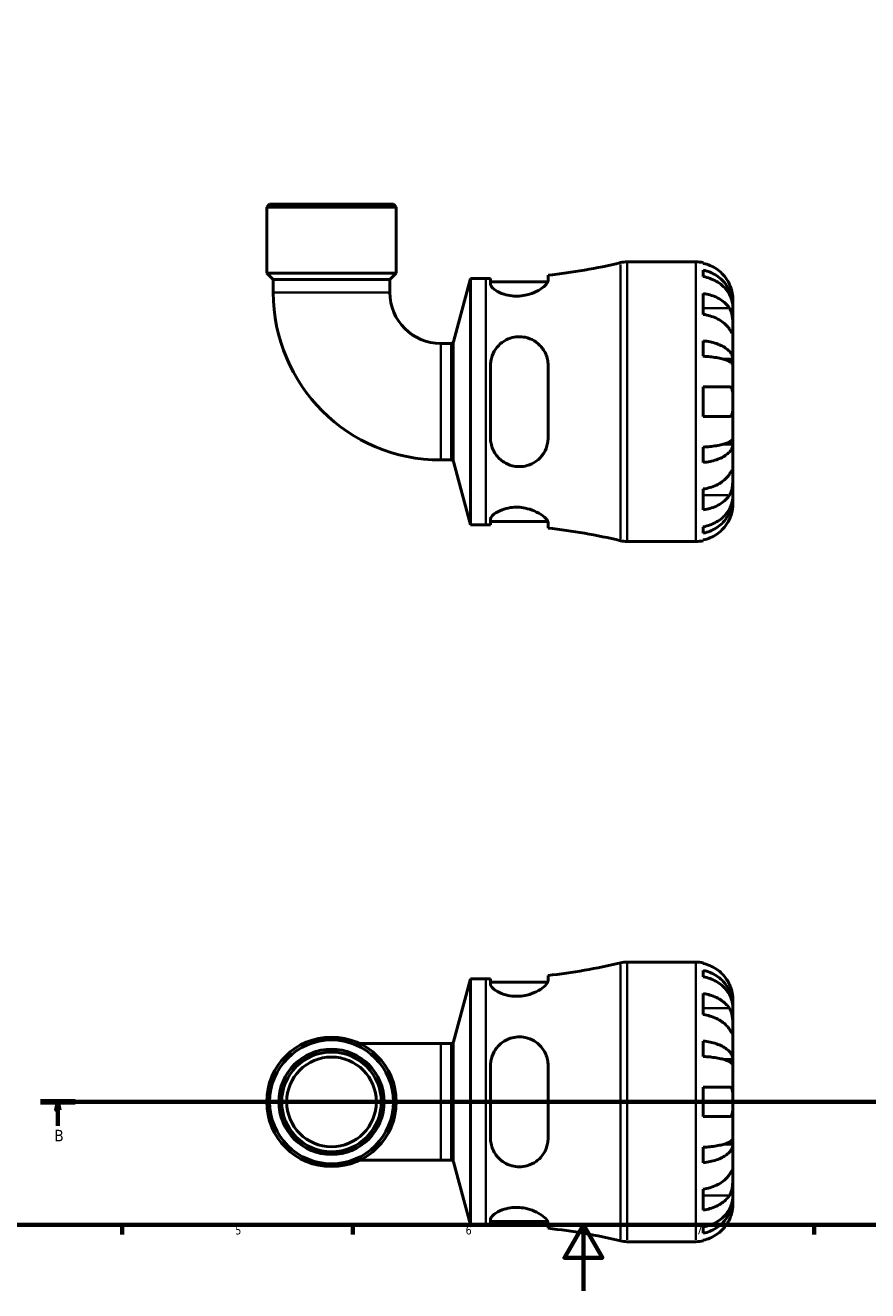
# Model space of a CAD drawing. Header units: millimetres. Extents: x 0 to 905, y 0 to 769.
# Tile 2 of 6: x 251 to 507, y 0 to 385. Entities that reach past the tile are written whole.
import ezdxf

# ---------------------------------------------------------------- set-up
doc = ezdxf.new("R2010")
doc.units = ezdxf.units.MM
doc.linetypes.add('CHAIN', pattern=[0.7087, 0.4724, -0.0591, 0.1181, -0.0591])
for name, color, linetype, lineweight in [('Border (ISO)', 7, 'Continuous', 70), ('Section Line (ISO)', 7, 'CHAIN', 70), ('Visible (ISO)', 7, 'Continuous', 50), ('Visible Narrow (ISO)', 7, 'Continuous', 35)]:
    doc.layers.add(name, color=color, linetype=linetype, lineweight=lineweight)
doc.styles.add('Label Text (ISO)', font='tahoma.ttf')
doc.styles.add('Note Text (ISO)', font='tahoma.ttf')

# ---------------------------------------------------------------- blocks, each defined once
blk = doc.blocks.new('Borders Default Border')
at = {"layer": 'Border (ISO)'}
for p, q in [((280.33, 20), (280.33, 17.1)), ((350.42, 20), (350.42, 17.1)), ((490.58, 20), (490.58, 17.1))]:
    blk.add_line(p, q, dxfattribs=at)
at = {"layer": 'Border (ISO)', "flags": 128}
for points in [[(20, 20), (20, 574), (821, 574), (821, 20), (20, 20)], [(420.5, 0), (420.5, 20), (414.73, 10), (426.27, 10), (420.5, 20)]]:
    blk.add_lwpolyline(points, dxfattribs=at)
at = {"layer": 'Border (ISO)', "color": 232, "true_color": 0xca0064, "char_height": 2.5, "attachment_point": 7, "style": 'Note Text (ISO)'}
for s, insert in [('5', (314.64, 17.05)), ('6', (384.66, 17.05)), ('7', (454.77, 17.1))]:
    blk.add_mtext(s, dxfattribs=dict(at, insert=insert))
blk = doc.blocks.new('2dTransSection0')
at = {"layer": 'Section Line (ISO)', "linetype": 'CHAIN'}
blk.add_line((255.48, 57.4), (604.62, 57.4), dxfattribs=at)
at = {"layer": 'Section Line (ISO)', "linetype": 'Continuous', "lineweight": 140}
for p, q in [((255.48, 57.4), (266, 57.4)), ((594.09, 57.4), (604.62, 57.4))]:
    blk.add_line(p, q, dxfattribs=at)
at = {"layer": 'Section Line (ISO)', "linetype": 'Continuous'}
for p, q in [((260.74, 57.4), (260.24, 54.9)), ((260.24, 54.9), (261.24, 54.9)), ((260.74, 54.9), (260.74, 57.4)), ((261.24, 54.9), (260.74, 57.4)), ((260.74, 50.14), (260.74, 54.9)), ((599.36, 57.4), (598.86, 54.9)), ((598.86, 54.9), (599.86, 54.9)), ((599.36, 54.9), (599.36, 57.4)), ((599.86, 54.9), (599.36, 57.4)), ((599.36, 50.14), (599.36, 54.9))]:
    blk.add_line(p, q, dxfattribs=at)
at = {"layer": 'Section Line (ISO)', "linetype": 'Continuous', "flags": 128}
for points in [[(261.24, 54.9), (260.74, 57.4), (260.24, 54.9), (261.24, 54.9)], [(599.86, 54.9), (599.36, 57.4), (598.86, 54.9), (599.86, 54.9)]]:
    blk.add_lwpolyline(points, dxfattribs=at)
at = {"layer": 'Section Line (ISO)'}
for points in [[(261.24, 54.9), (260.74, 57.4), (260.24, 54.9), (261.24, 54.9)], [(599.86, 54.9), (599.36, 57.4), (598.86, 54.9), (599.86, 54.9)]]:
    blk.add_solid(points, dxfattribs=at)
at = {"layer": 'Section Line (ISO)', "char_height": 3.5, "attachment_point": 7, "style": 'Label Text (ISO)'}
for insert in [(259.67, 45.4), (598.29, 45.4)]:
    blk.add_mtext('B', dxfattribs=dict(at, insert=insert))

msp = doc.modelspace()

# ---------------------------------------------------------------- linework, layer by layer
at = {"layer": 'Visible (ISO)'}
for p, q in [((325.072, 330.241), (324.222, 329.391)), ((363.601, 329.391), (324.222, 329.391)), ((324.222, 309.341), (324.222, 329.391)), ((325.072, 330.241), (362.751, 330.241)), ((362.751, 330.241), (363.601, 329.391)), ((363.601, 309.341), (363.601, 329.391)), ((433.754, 312.741), (454.661, 312.741)), ((456.911, 312.514), (456.911, 312.274)), ((363.601, 309.341), (324.222, 309.341)), ((326.191, 307.372), (324.222, 309.341)), ((361.632, 307.372), (363.601, 309.341)), ((409.746, 307.059), (409.746, 308.667)), ((456.911, 310.198), (456.911, 308.253)), ((326.191, 307.372), (326.191, 303.445)), ((361.632, 307.372), (326.191, 307.372)), ((361.632, 307.372), (361.632, 303.445)), ((380.983, 288.466), (386.121, 307.641)), ((386.121, 232.841), (386.121, 307.641)), ((386.121, 307.641), (390.861, 307.641)), ((392.246, 307.647), (392.246, 305.993)), ((392.246, 306.641), (409.653, 306.641)), ((456.911, 303.145), (456.911, 296.781)), ((465.911, 299.48), (465.911, 301.491)), ((465.911, 299.48), (465.877, 299.48)), ((465.911, 298.715), (465.911, 299.48)), ((465.911, 292.338), (465.911, 298.715)), ((465.911, 283.118), (465.911, 292.338)), ((456.911, 288.736), (456.911, 284.042)), ((377.115, 287.962), (380.327, 287.962)), ((392.246, 281.241), (392.246, 259.241)), ((409.746, 259.241), (409.746, 281.241)), ((465.911, 283.118), (463.183, 283.118)), ((465.911, 281.27), (465.911, 283.118)), ((465.911, 270.241), (465.911, 281.27)), ((456.911, 274.741), (456.911, 265.741)), ((465.911, 259.212), (465.911, 270.241)), ((465.911, 257.365), (465.911, 259.212)), ((456.911, 256.441), (456.911, 251.746)), ((465.911, 257.365), (463.183, 257.365)), ((465.911, 248.144), (465.911, 257.365)), ((377.115, 252.521), (380.327, 252.521)), ((380.983, 252.017), (386.121, 232.841)), ((465.911, 241.768), (465.911, 248.144)), ((456.911, 243.702), (456.911, 237.338)), ((465.911, 241.002), (465.877, 241.002)), ((465.911, 241.002), (465.911, 241.768)), ((465.911, 238.991), (465.911, 241.002)), ((386.121, 232.841), (390.861, 232.841)), ((392.246, 234.49), (392.246, 232.836)), ((392.246, 233.841), (409.653, 233.841)), ((409.746, 231.816), (409.746, 233.424)), ((456.911, 232.229), (456.911, 230.285)), ((433.754, 227.741), (454.661, 227.741)), ((456.911, 228.209), (456.911, 227.969)), ((433.754, 99.901), (454.661, 99.901)), ((456.911, 99.674), (456.911, 99.433)), ((456.911, 97.358), (456.911, 95.413)), ((380.983, 75.625), (386.121, 94.801)), ((386.121, 20.001), (386.121, 94.801)), ((386.121, 94.801), (390.861, 94.801)), ((392.246, 94.806), (392.246, 93.152)), ((392.246, 93.801), (409.653, 93.801)), ((409.746, 94.218), (409.746, 95.826)), ((456.911, 90.304), (456.911, 83.94)), ((465.911, 86.64), (465.911, 88.651)), ((465.911, 86.64), (465.877, 86.64)), ((465.911, 85.875), (465.911, 86.64)), ((465.911, 79.498), (465.911, 85.875)), ((465.911, 70.278), (465.911, 79.498)), ((377.115, 75.121), (352.494, 75.121)), ((377.115, 75.121), (380.327, 75.121)), ((456.911, 75.896), (456.911, 71.202)), ((465.911, 70.278), (463.183, 70.278)), ((465.911, 68.43), (465.911, 70.278)), ((392.246, 68.401), (392.246, 46.401)), ((409.746, 46.401), (409.746, 68.401)), ((465.911, 57.401), (465.911, 68.43)), ((456.911, 61.901), (456.911, 52.901)), ((465.911, 46.372), (465.911, 57.401)), ((465.911, 44.524), (465.911, 46.372)), ((456.911, 43.6), (456.911, 38.906)), ((465.911, 44.524), (463.183, 44.524)), ((465.911, 35.304), (465.911, 44.524)), ((352.494, 39.681), (377.115, 39.681)), ((377.115, 39.681), (380.327, 39.681)), ((380.983, 39.177), (386.121, 20.001)), ((465.911, 28.927), (465.911, 35.304)), ((456.911, 30.861), (456.911, 24.498)), ((465.911, 28.162), (465.877, 28.162)), ((465.911, 28.162), (465.911, 28.927)), ((465.911, 26.151), (465.911, 28.162)), ((386.121, 20.001), (390.861, 20.001)), ((392.246, 21.649), (392.246, 19.995)), ((392.246, 21.001), (409.653, 21.001)), ((409.746, 18.976), (409.746, 20.584)), ((456.911, 19.389), (456.911, 17.444)), ((433.754, 14.901), (454.661, 14.901)), ((456.911, 15.368), (456.911, 15.128))]:
    msp.add_line(p, q, dxfattribs=at)
for radius in [19.689, 18.839, 15.995, 15.146, 13.631]:
    msp.add_circle((343.911, 57.401), radius, dxfattribs=at)
for centre, radius, start, end in [((390.861, 482.064), 174.422, 276.2157, 283.56137), ((433.754, 304.241), 8.5, 90, 103.56137), ((454.661, 301.491), 11.25, 78.46304, 90), ((390.861, 482.064), 174.422, 270, 270.45496), ((377.115, 303.445), 50.924, 180, 270), ((377.115, 303.445), 15.484, 180, 270), ((380.327, 288.642), 0.68, 270, 345), ((380.327, 251.841), 0.68, 15, 90), ((390.861, 58.419), 174.422, 89.54504, 90), ((390.861, 58.419), 174.422, 76.43863, 83.7843), ((433.754, 236.241), 8.5, 256.43863, 270), ((454.661, 238.991), 11.25, 270, 281.53696), ((390.861, 269.223), 174.422, 276.2157, 283.56137), ((433.754, 91.401), 8.5, 90, 103.56137), ((454.661, 88.651), 11.25, 78.46304, 90), ((390.861, 269.223), 174.422, 270, 270.45496), ((380.327, 75.801), 0.68, 270, 345), ((380.327, 39.001), 0.68, 15, 90), ((390.861, -154.421), 174.422, 89.54504, 90), ((390.861, -154.421), 174.422, 76.43863, 83.7843), ((433.754, 23.401), 8.5, 256.43863, 270), ((454.661, 26.151), 11.25, 270, 281.53696)]:
    msp.add_arc(centre, radius, start, end, dxfattribs=at)
for points, knots in [([(464.845, 305.991), (464.611, 306.492), (464.329, 307), (463.586, 308.116), (463.097, 308.705), (462.114, 309.691), (461.53, 310.18), (460.272, 311.024), (459.598, 311.379), (458.334, 311.904), (457.631, 312.126), (456.911, 312.274)], [5.50227189, 5.50227189, 5.50227189, 5.50227189, 5.66172607, 5.66172607, 5.87111315, 5.87111315, 6.07951382, 6.07951382, 6.28791448, 6.28791448, 6.49007585, 6.49007585, 6.49007585, 6.49007585]), ([(456.911, 310.198), (457.633, 310.055), (458.337, 309.84), (459.602, 309.331), (460.277, 308.989), (461.535, 308.173), (462.119, 307.7), (463.102, 306.747), (463.59, 306.179), (464.432, 304.956), (464.786, 304.3), (465.319, 303.052), (465.547, 302.344), (465.843, 300.896), (465.911, 300.157), (465.911, 299.48)], [0.2134337, 0.2134337, 0.2134337, 0.2134337, 0.41601, 0.41601, 0.6243485, 0.6243485, 0.832687, 0.832687, 1.0415719, 1.0415719, 1.2504568, 1.2504568, 1.4601279, 1.4601279, 1.6697991, 1.6697991, 1.6697991, 1.6697991]), ([(465.911, 298.715), (465.911, 299.317), (465.843, 299.975), (465.547, 301.263), (465.319, 301.894), (464.786, 303.005), (464.432, 303.588), (463.59, 304.676), (463.102, 305.182), (462.119, 306.03), (461.535, 306.451), (460.277, 307.177), (459.602, 307.482), (458.337, 307.935), (457.633, 308.126), (456.911, 308.253)], [5.0161165, 5.0161165, 5.0161165, 5.0161165, 5.2257877, 5.2257877, 5.4354588, 5.4354588, 5.6443437, 5.6443437, 5.8532286, 5.8532286, 6.0615671, 6.0615671, 6.2699056, 6.2699056, 6.472482, 6.472482, 6.472482, 6.472482]), ([(409.746, 307.059), (409.746, 306.893), (409.694, 306.708), (409.385, 306.11), (408.98, 305.654), (407.817, 304.693), (407.04, 304.186), (405.294, 303.331), (404.354, 302.972), (402.58, 302.53), (401.798, 302.403), (400.253, 302.297), (399.512, 302.311), (397.913, 302.478), (397.089, 302.658), (395.336, 303.215), (394.484, 303.633), (393.131, 304.525), (392.648, 304.999), (392.302, 305.628), (392.246, 305.817), (392.246, 305.993)], [-3.0728185, -3.0728185, -3.0728185, -3.0728185, -2.8979189, -2.8979189, -2.5471906, -2.5471906, -2.1792349, -2.1792349, -1.8502715, -1.8502715, -1.6094546, -1.6094546, -1.384018, -1.384018, -1.1093647, -1.1093647, -0.7386253, -0.7386253, -0.3505366, -0.3505366, -0.1706275, -0.1706275, -0.1706275, -0.1706275]), ([(465.911, 301.491), (465.911, 301.491), (465.912, 301.55), (465.907, 301.804), (465.9, 302.025), (465.848, 302.583), (465.807, 302.904), (465.677, 303.583), (465.596, 303.926), (465.425, 304.51), (465.35, 304.74), (465.19, 305.181), (465.108, 305.391), (464.963, 305.732), (464.905, 305.862), (464.845, 305.991)], [0, 0, 0, 0, 0.1255823, 0.1255823, 0.27758688, 0.27758688, 0.41565829, 0.41565829, 0.53558864, 0.53558864, 0.6106285, 0.6106285, 0.67830711, 0.67830711, 0.7205994, 0.7205994, 0.7205994, 0.7205994]), ([(456.911, 303.145), (457.631, 303.04), (458.334, 302.883), (459.598, 302.512), (460.272, 302.261), (461.53, 301.664), (462.114, 301.319), (463.097, 300.621), (463.586, 300.205), (464.329, 299.415), (464.611, 299.056), (464.845, 298.702)], [0.21343841, 0.21343841, 0.21343841, 0.21343841, 0.41559978, 0.41559978, 0.62400044, 0.62400044, 0.8324011, 0.8324011, 1.04178819, 1.04178819, 1.20124236, 1.20124236, 1.20124236, 1.20124236]), ([(464.845, 292.338), (464.611, 292.692), (464.329, 293.052), (463.586, 293.841), (463.097, 294.257), (462.114, 294.955), (461.53, 295.301), (460.272, 295.897), (459.598, 296.148), (458.334, 296.519), (457.631, 296.676), (456.911, 296.781)], [5.50227189, 5.50227189, 5.50227189, 5.50227189, 5.66172607, 5.66172607, 5.87111315, 5.87111315, 6.07951382, 6.07951382, 6.28791448, 6.28791448, 6.49007585, 6.49007585, 6.49007585, 6.49007585]), ([(464.845, 298.702), (464.903, 298.613), (464.96, 298.519), (465.136, 298.202), (465.246, 297.962), (465.446, 297.428), (465.533, 297.135), (465.706, 296.387), (465.775, 295.927), (465.876, 294.895), (465.896, 294.335), (465.914, 293.259), (465.911, 292.759), (465.911, 292.338)], [-0.72474413, -0.72474413, -0.72474413, -0.72474413, -0.68292689, -0.68292689, -0.58946764, -0.58946764, -0.49014387, -0.49014387, -0.34933517, -0.34933517, -0.17856496, -0.17856496, 0, 0, 0, 0]), ([(465.911, 292.338), (465.911, 292.097), (465.912, 291.884), (465.91, 291.511), (465.907, 291.356), (465.886, 291.091), (465.862, 291.016), (465.762, 291.025), (465.689, 291.101), (465.51, 291.339), (465.422, 291.467), (465.219, 291.77), (465.106, 291.942), (464.937, 292.198), (464.891, 292.267), (464.845, 292.338)], [0, 0, 0, 0, 0.10230486, 0.10230486, 0.2116531, 0.2116531, 0.35868741, 0.35868741, 0.49861539, 0.49861539, 0.59613895, 0.59613895, 0.69034298, 0.69034298, 0.72355027, 0.72355027, 0.72355027, 0.72355027]), ([(392.246, 281.241), (392.246, 281.702), (392.283, 282.16), (392.521, 283.662), (392.876, 284.666), (393.988, 286.615), (394.793, 287.532), (396.525, 288.821), (397.376, 289.266), (399.02, 289.799), (399.769, 289.938), (401.302, 290.02), (402.064, 289.959), (403.769, 289.599), (404.671, 289.239), (406.548, 288.118), (407.453, 287.27), (408.823, 285.325), (409.305, 284.234), (409.681, 282.47), (409.746, 281.859), (409.746, 281.241)], [-3.0432113, -3.0432113, -3.0432113, -3.0432113, -2.8981948, -2.8981948, -2.5610378, -2.5610378, -2.1775655, -2.1775655, -1.8826405, -1.8826405, -1.6526804, -1.6526804, -1.4206498, -1.4206498, -1.1178902, -1.1178902, -0.7201261, -0.7201261, -0.3378687, -0.3378687, -0.1434595, -0.1434595, -0.1434595, -0.1434595]), ([(456.911, 288.736), (457.633, 288.661), (458.337, 288.549), (459.602, 288.282), (460.277, 288.102), (461.535, 287.675), (462.119, 287.427), (463.102, 286.927), (463.59, 286.629), (464.432, 285.988), (464.786, 285.645), (465.319, 284.99), (465.547, 284.619), (465.843, 283.86), (465.911, 283.473), (465.911, 283.118)], [0.2134337, 0.2134337, 0.2134337, 0.2134337, 0.41601, 0.41601, 0.6243485, 0.6243485, 0.832687, 0.832687, 1.0415719, 1.0415719, 1.2504568, 1.2504568, 1.4601279, 1.4601279, 1.6697991, 1.6697991, 1.6697991, 1.6697991]), ([(465.911, 281.27), (465.911, 281.445), (465.843, 281.636), (465.547, 282.011), (465.319, 282.194), (464.786, 282.517), (464.432, 282.686), (463.59, 283.002), (463.102, 283.149), (462.119, 283.396), (461.535, 283.518), (460.277, 283.729), (459.602, 283.818), (458.337, 283.949), (457.633, 284.005), (456.911, 284.042)], [5.0161165, 5.0161165, 5.0161165, 5.0161165, 5.2257877, 5.2257877, 5.4354588, 5.4354588, 5.6443437, 5.6443437, 5.8532286, 5.8532286, 6.0615671, 6.0615671, 6.2699056, 6.2699056, 6.472482, 6.472482, 6.472482, 6.472482]), ([(456.911, 274.741), (457.631, 274.741), (458.334, 274.741), (459.598, 274.741), (460.272, 274.741), (461.53, 274.741), (462.114, 274.741), (463.097, 274.741), (463.586, 274.741), (464.329, 274.741), (464.611, 274.741), (464.845, 274.741)], [0.21343841, 0.21343841, 0.21343841, 0.21343841, 0.41559978, 0.41559978, 0.62400044, 0.62400044, 0.8324011, 0.8324011, 1.04178819, 1.04178819, 1.20124236, 1.20124236, 1.20124236, 1.20124236]), ([(464.845, 274.741), (464.917, 274.741), (464.986, 274.733), (465.161, 274.689), (465.261, 274.638), (465.447, 274.478), (465.53, 274.363), (465.705, 274), (465.775, 273.717), (465.876, 272.972), (465.896, 272.496), (465.914, 271.424), (465.911, 270.836), (465.911, 270.241)], [-0.71968867, -0.71968867, -0.71968867, -0.71968867, -0.66913349, -0.66913349, -0.58448293, -0.58448293, -0.49008499, -0.49008499, -0.34765985, -0.34765985, -0.17827673, -0.17827673, 0, 0, 0, 0]), ([(465.911, 270.241), (465.911, 269.84), (465.912, 269.441), (465.908, 268.627), (465.903, 268.22), (465.86, 267.355), (465.814, 266.931), (465.66, 266.376), (465.581, 266.198), (465.403, 265.959), (465.314, 265.881), (465.109, 265.772), (464.992, 265.744), (464.858, 265.741), (464.851, 265.741), (464.845, 265.741)], [-3.12621297, -3.12621297, -3.12621297, -3.12621297, -3.00592131, -3.00592131, -2.87295675, -2.87295675, -2.69789372, -2.69789372, -2.58338701, -2.58338701, -2.49547573, -2.49547573, -2.40310236, -2.40310236, -2.39831682, -2.39831682, -2.39831682, -2.39831682]), ([(464.845, 265.741), (464.611, 265.741), (464.329, 265.741), (463.586, 265.741), (463.097, 265.741), (462.114, 265.741), (461.53, 265.741), (460.272, 265.741), (459.598, 265.741), (458.334, 265.741), (457.631, 265.741), (456.911, 265.741)], [5.50227189, 5.50227189, 5.50227189, 5.50227189, 5.66172607, 5.66172607, 5.87111315, 5.87111315, 6.07951382, 6.07951382, 6.28791448, 6.28791448, 6.49007585, 6.49007585, 6.49007585, 6.49007585]), ([(409.746, 259.241), (409.746, 258.686), (409.694, 258.136), (409.385, 256.52), (408.98, 255.504), (407.817, 253.646), (407.04, 252.812), (405.294, 251.552), (404.354, 251.091), (402.58, 250.601), (401.798, 250.492), (400.253, 250.491), (399.512, 250.586), (397.913, 251.003), (397.089, 251.363), (395.336, 252.463), (394.484, 253.284), (393.131, 255.222), (392.648, 256.351), (392.302, 258.104), (392.246, 258.671), (392.246, 259.241)], [-3.0728185, -3.0728185, -3.0728185, -3.0728185, -2.8979189, -2.8979189, -2.5471906, -2.5471906, -2.1792349, -2.1792349, -1.8502715, -1.8502715, -1.6094546, -1.6094546, -1.384018, -1.384018, -1.1093647, -1.1093647, -0.7386253, -0.7386253, -0.3505366, -0.3505366, -0.1706275, -0.1706275, -0.1706275, -0.1706275]), ([(456.911, 256.441), (457.633, 256.478), (458.337, 256.533), (459.602, 256.665), (460.277, 256.753), (461.535, 256.964), (462.119, 257.087), (463.102, 257.333), (463.59, 257.48), (464.432, 257.796), (464.786, 257.966), (465.319, 258.289), (465.547, 258.472), (465.843, 258.846), (465.911, 259.037), (465.911, 259.212)], [0.2134337, 0.2134337, 0.2134337, 0.2134337, 0.41601, 0.41601, 0.6243485, 0.6243485, 0.832687, 0.832687, 1.0415719, 1.0415719, 1.2504568, 1.2504568, 1.4601279, 1.4601279, 1.6697991, 1.6697991, 1.6697991, 1.6697991]), ([(465.911, 257.365), (465.911, 257.01), (465.843, 256.623), (465.547, 255.864), (465.319, 255.492), (464.786, 254.838), (464.432, 254.494), (463.59, 253.853), (463.102, 253.555), (462.119, 253.056), (461.535, 252.808), (460.277, 252.38), (459.602, 252.2), (458.337, 251.934), (457.633, 251.821), (456.911, 251.746)], [5.0161165, 5.0161165, 5.0161165, 5.0161165, 5.2257877, 5.2257877, 5.4354588, 5.4354588, 5.6443437, 5.6443437, 5.8532286, 5.8532286, 6.0615671, 6.0615671, 6.2699056, 6.2699056, 6.472482, 6.472482, 6.472482, 6.472482]), ([(456.911, 243.702), (457.631, 243.806), (458.334, 243.963), (459.598, 244.335), (460.272, 244.585), (461.53, 245.182), (462.114, 245.528), (463.097, 246.225), (463.586, 246.642), (464.329, 247.431), (464.611, 247.79), (464.845, 248.144)], [0.21343841, 0.21343841, 0.21343841, 0.21343841, 0.41559978, 0.41559978, 0.62400044, 0.62400044, 0.8324011, 0.8324011, 1.04178819, 1.04178819, 1.20124236, 1.20124236, 1.20124236, 1.20124236]), ([(464.845, 248.144), (464.903, 248.233), (464.96, 248.32), (465.136, 248.587), (465.246, 248.754), (465.446, 249.05), (465.533, 249.175), (465.706, 249.402), (465.775, 249.468), (465.876, 249.454), (465.896, 249.34), (465.914, 248.898), (465.911, 248.565), (465.911, 248.144)], [-0.72474413, -0.72474413, -0.72474413, -0.72474413, -0.68292689, -0.68292689, -0.58946764, -0.58946764, -0.49014387, -0.49014387, -0.34933517, -0.34933517, -0.17856496, -0.17856496, 0, 0, 0, 0]), ([(465.911, 248.144), (465.911, 247.903), (465.912, 247.635), (465.91, 247.037), (465.907, 246.706), (465.886, 245.894), (465.862, 245.408), (465.762, 244.457), (465.689, 244.002), (465.51, 243.268), (465.422, 242.983), (465.219, 242.457), (465.106, 242.219), (464.937, 241.925), (464.891, 241.851), (464.845, 241.78)], [0, 0, 0, 0, 0.10230486, 0.10230486, 0.2116531, 0.2116531, 0.35868741, 0.35868741, 0.49861539, 0.49861539, 0.59613895, 0.59613895, 0.69034298, 0.69034298, 0.72355027, 0.72355027, 0.72355027, 0.72355027]), ([(464.845, 241.78), (464.611, 241.426), (464.329, 241.067), (463.586, 240.278), (463.097, 239.862), (462.114, 239.164), (461.53, 238.818), (460.272, 238.221), (459.598, 237.971), (458.334, 237.599), (457.631, 237.442), (456.911, 237.338)], [5.50227189, 5.50227189, 5.50227189, 5.50227189, 5.66172607, 5.66172607, 5.87111315, 5.87111315, 6.07951382, 6.07951382, 6.28791448, 6.28791448, 6.49007585, 6.49007585, 6.49007585, 6.49007585]), ([(456.911, 232.229), (457.633, 232.357), (458.337, 232.548), (459.602, 233), (460.277, 233.305), (461.535, 234.031), (462.119, 234.452), (463.102, 235.3), (463.59, 235.806), (464.432, 236.895), (464.786, 237.478), (465.319, 238.589), (465.547, 239.219), (465.843, 240.508), (465.911, 241.165), (465.911, 241.768)], [0.2134337, 0.2134337, 0.2134337, 0.2134337, 0.41601, 0.41601, 0.6243485, 0.6243485, 0.832687, 0.832687, 1.0415719, 1.0415719, 1.2504568, 1.2504568, 1.4601279, 1.4601279, 1.6697991, 1.6697991, 1.6697991, 1.6697991]), ([(465.911, 241.002), (465.911, 240.326), (465.843, 239.586), (465.547, 238.139), (465.319, 237.43), (464.786, 236.182), (464.432, 235.527), (463.59, 234.304), (463.102, 233.736), (462.119, 232.783), (461.535, 232.31), (460.277, 231.494), (459.602, 231.151), (458.337, 230.643), (457.633, 230.428), (456.911, 230.285)], [5.0161165, 5.0161165, 5.0161165, 5.0161165, 5.2257877, 5.2257877, 5.4354588, 5.4354588, 5.6443437, 5.6443437, 5.8532286, 5.8532286, 6.0615671, 6.0615671, 6.2699056, 6.2699056, 6.472482, 6.472482, 6.472482, 6.472482]), ([(464.845, 234.491), (464.917, 234.646), (464.986, 234.803), (465.161, 235.223), (465.261, 235.486), (465.447, 236.038), (465.53, 236.323), (465.705, 237.009), (465.775, 237.389), (465.876, 238.113), (465.896, 238.427), (465.914, 238.874), (465.911, 238.991), (465.911, 238.991)], [-0.71968867, -0.71968867, -0.71968867, -0.71968867, -0.66913349, -0.66913349, -0.58448293, -0.58448293, -0.49008499, -0.49008499, -0.34765985, -0.34765985, -0.17827673, -0.17827673, 0, 0, 0, 0]), ([(392.246, 234.49), (392.246, 234.631), (392.283, 234.782), (392.521, 235.306), (392.876, 235.709), (393.988, 236.567), (394.793, 237.021), (396.525, 237.673), (397.376, 237.902), (399.02, 238.139), (399.769, 238.183), (401.302, 238.133), (402.064, 238.039), (403.769, 237.685), (404.671, 237.388), (406.548, 236.583), (407.453, 236.04), (408.823, 234.992), (409.305, 234.484), (409.681, 233.816), (409.746, 233.609), (409.746, 233.424)], [-3.0432113, -3.0432113, -3.0432113, -3.0432113, -2.8981948, -2.8981948, -2.5610378, -2.5610378, -2.1775655, -2.1775655, -1.8826405, -1.8826405, -1.6526804, -1.6526804, -1.4206498, -1.4206498, -1.1178902, -1.1178902, -0.7201261, -0.7201261, -0.3378687, -0.3378687, -0.1434595, -0.1434595, -0.1434595, -0.1434595]), ([(456.911, 228.209), (457.631, 228.357), (458.334, 228.579), (459.598, 229.104), (460.272, 229.458), (461.53, 230.302), (462.114, 230.791), (463.097, 231.778), (463.586, 232.367), (464.329, 233.483), (464.611, 233.991), (464.845, 234.491)], [0.21343841, 0.21343841, 0.21343841, 0.21343841, 0.41559978, 0.41559978, 0.62400044, 0.62400044, 0.8324011, 0.8324011, 1.04178819, 1.04178819, 1.20124236, 1.20124236, 1.20124236, 1.20124236]), ([(464.845, 93.151), (464.611, 93.651), (464.329, 94.159), (463.586, 95.276), (463.097, 95.864), (462.114, 96.851), (461.53, 97.34), (460.272, 98.184), (459.598, 98.539), (458.334, 99.064), (457.631, 99.286), (456.911, 99.433)], [5.50227189, 5.50227189, 5.50227189, 5.50227189, 5.66172607, 5.66172607, 5.87111315, 5.87111315, 6.07951382, 6.07951382, 6.28791448, 6.28791448, 6.49007585, 6.49007585, 6.49007585, 6.49007585]), ([(456.911, 97.358), (457.633, 97.215), (458.337, 96.999), (459.602, 96.491), (460.277, 96.148), (461.535, 95.333), (462.119, 94.86), (463.102, 93.907), (463.59, 93.338), (464.432, 92.115), (464.786, 91.46), (465.319, 90.212), (465.547, 89.503), (465.843, 88.056), (465.911, 87.317), (465.911, 86.64)], [0.2134337, 0.2134337, 0.2134337, 0.2134337, 0.41601, 0.41601, 0.6243485, 0.6243485, 0.832687, 0.832687, 1.0415719, 1.0415719, 1.2504568, 1.2504568, 1.4601279, 1.4601279, 1.6697991, 1.6697991, 1.6697991, 1.6697991]), ([(409.746, 94.218), (409.746, 94.052), (409.694, 93.868), (409.385, 93.269), (408.98, 92.813), (407.817, 91.852), (407.04, 91.346), (405.294, 90.491), (404.354, 90.132), (402.58, 89.69), (401.798, 89.562), (400.253, 89.456), (399.512, 89.471), (397.913, 89.638), (397.089, 89.818), (395.336, 90.375), (394.484, 90.793), (393.131, 91.685), (392.648, 92.159), (392.302, 92.788), (392.246, 92.977), (392.246, 93.152)], [-3.0728185, -3.0728185, -3.0728185, -3.0728185, -2.8979189, -2.8979189, -2.5471906, -2.5471906, -2.1792349, -2.1792349, -1.8502715, -1.8502715, -1.6094546, -1.6094546, -1.384018, -1.384018, -1.1093647, -1.1093647, -0.7386253, -0.7386253, -0.3505366, -0.3505366, -0.1706275, -0.1706275, -0.1706275, -0.1706275]), ([(465.911, 85.875), (465.911, 86.477), (465.843, 87.135), (465.547, 88.423), (465.319, 89.053), (464.786, 90.164), (464.432, 90.747), (463.59, 91.836), (463.102, 92.342), (462.119, 93.19), (461.535, 93.611), (460.277, 94.337), (459.602, 94.642), (458.337, 95.094), (457.633, 95.286), (456.911, 95.413)], [5.0161165, 5.0161165, 5.0161165, 5.0161165, 5.2257877, 5.2257877, 5.4354588, 5.4354588, 5.6443437, 5.6443437, 5.8532286, 5.8532286, 6.0615671, 6.0615671, 6.2699056, 6.2699056, 6.472482, 6.472482, 6.472482, 6.472482]), ([(465.911, 88.651), (465.911, 88.651), (465.912, 88.705), (465.908, 88.927), (465.903, 89.106), (465.86, 89.65), (465.814, 90.049), (465.66, 90.816), (465.581, 91.142), (465.403, 91.741), (465.314, 92.006), (465.109, 92.553), (464.992, 92.832), (464.858, 93.122), (464.851, 93.137), (464.845, 93.151)], [-3.12621297, -3.12621297, -3.12621297, -3.12621297, -3.00592131, -3.00592131, -2.87295675, -2.87295675, -2.69789372, -2.69789372, -2.58338701, -2.58338701, -2.49547573, -2.49547573, -2.40310236, -2.40310236, -2.39831682, -2.39831682, -2.39831682, -2.39831682]), ([(456.911, 90.304), (457.631, 90.2), (458.334, 90.043), (459.598, 89.672), (460.272, 89.421), (461.53, 88.824), (462.114, 88.478), (463.097, 87.781), (463.586, 87.364), (464.329, 86.575), (464.611, 86.216), (464.845, 85.862)], [0.21343841, 0.21343841, 0.21343841, 0.21343841, 0.41559978, 0.41559978, 0.62400044, 0.62400044, 0.8324011, 0.8324011, 1.04178819, 1.04178819, 1.20124236, 1.20124236, 1.20124236, 1.20124236]), ([(464.845, 85.862), (464.903, 85.773), (464.96, 85.679), (465.136, 85.362), (465.246, 85.122), (465.446, 84.588), (465.533, 84.294), (465.706, 83.547), (465.775, 83.087), (465.876, 82.055), (465.896, 81.494), (465.914, 80.419), (465.911, 79.919), (465.911, 79.498)], [-0.72474413, -0.72474413, -0.72474413, -0.72474413, -0.68292689, -0.68292689, -0.58946764, -0.58946764, -0.49014387, -0.49014387, -0.34933517, -0.34933517, -0.17856496, -0.17856496, 0, 0, 0, 0]), ([(464.845, 79.498), (464.611, 79.852), (464.329, 80.211), (463.586, 81), (463.097, 81.417), (462.114, 82.114), (461.53, 82.46), (460.272, 83.057), (459.598, 83.308), (458.334, 83.679), (457.631, 83.836), (456.911, 83.94)], [5.50227189, 5.50227189, 5.50227189, 5.50227189, 5.66172607, 5.66172607, 5.87111315, 5.87111315, 6.07951382, 6.07951382, 6.28791448, 6.28791448, 6.49007585, 6.49007585, 6.49007585, 6.49007585]), ([(392.246, 68.401), (392.246, 68.861), (392.283, 69.32), (392.521, 70.822), (392.876, 71.826), (393.988, 73.774), (394.793, 74.691), (396.525, 75.98), (397.376, 76.426), (399.02, 76.958), (399.769, 77.098), (401.302, 77.18), (402.064, 77.118), (403.769, 76.759), (404.671, 76.398), (406.548, 75.278), (407.453, 74.43), (408.823, 72.484), (409.305, 71.394), (409.681, 69.63), (409.746, 69.019), (409.746, 68.401)], [-3.0432113, -3.0432113, -3.0432113, -3.0432113, -2.8981948, -2.8981948, -2.5610378, -2.5610378, -2.1775655, -2.1775655, -1.8826405, -1.8826405, -1.6526804, -1.6526804, -1.4206498, -1.4206498, -1.1178902, -1.1178902, -0.7201261, -0.7201261, -0.3378687, -0.3378687, -0.1434595, -0.1434595, -0.1434595, -0.1434595]), ([(465.911, 79.498), (465.911, 79.257), (465.912, 79.044), (465.91, 78.67), (465.907, 78.516), (465.886, 78.25), (465.862, 78.176), (465.762, 78.184), (465.689, 78.26), (465.51, 78.499), (465.422, 78.627), (465.219, 78.93), (465.106, 79.101), (464.937, 79.358), (464.891, 79.427), (464.845, 79.498)], [0, 0, 0, 0, 0.10230486, 0.10230486, 0.2116531, 0.2116531, 0.35868741, 0.35868741, 0.49861539, 0.49861539, 0.59613895, 0.59613895, 0.69034298, 0.69034298, 0.72355027, 0.72355027, 0.72355027, 0.72355027]), ([(456.911, 75.896), (457.633, 75.821), (458.337, 75.708), (459.602, 75.442), (460.277, 75.262), (461.535, 74.834), (462.119, 74.587), (463.102, 74.087), (463.59, 73.789), (464.432, 73.148), (464.786, 72.804), (465.319, 72.15), (465.547, 71.779), (465.843, 71.02), (465.911, 70.632), (465.911, 70.278)], [0.2134337, 0.2134337, 0.2134337, 0.2134337, 0.41601, 0.41601, 0.6243485, 0.6243485, 0.832687, 0.832687, 1.0415719, 1.0415719, 1.2504568, 1.2504568, 1.4601279, 1.4601279, 1.6697991, 1.6697991, 1.6697991, 1.6697991]), ([(465.911, 68.43), (465.911, 68.605), (465.843, 68.796), (465.547, 69.17), (465.319, 69.354), (464.786, 69.676), (464.432, 69.846), (463.59, 70.162), (463.102, 70.309), (462.119, 70.556), (461.535, 70.678), (460.277, 70.889), (459.602, 70.977), (458.337, 71.109), (457.633, 71.165), (456.911, 71.202)], [5.0161165, 5.0161165, 5.0161165, 5.0161165, 5.2257877, 5.2257877, 5.4354588, 5.4354588, 5.6443437, 5.6443437, 5.8532286, 5.8532286, 6.0615671, 6.0615671, 6.2699056, 6.2699056, 6.472482, 6.472482, 6.472482, 6.472482]), ([(456.911, 61.901), (457.631, 61.901), (458.334, 61.901), (459.598, 61.901), (460.272, 61.901), (461.53, 61.901), (462.114, 61.901), (463.097, 61.901), (463.586, 61.901), (464.329, 61.901), (464.611, 61.901), (464.845, 61.901)], [0.21343841, 0.21343841, 0.21343841, 0.21343841, 0.41559978, 0.41559978, 0.62400044, 0.62400044, 0.8324011, 0.8324011, 1.04178819, 1.04178819, 1.20124236, 1.20124236, 1.20124236, 1.20124236]), ([(464.845, 61.901), (464.942, 61.901), (465.033, 61.886), (465.203, 61.826), (465.28, 61.782), (465.439, 61.644), (465.515, 61.544), (465.697, 61.193), (465.774, 60.892), (465.876, 60.123), (465.896, 59.651), (465.914, 58.585), (465.911, 57.997), (465.911, 57.401)], [-0.72877811, -0.72877811, -0.72877811, -0.72877811, -0.65864576, -0.65864576, -0.58948737, -0.58948737, -0.50282865, -0.50282865, -0.34782332, -0.34782332, -0.17870564, -0.17870564, 0, 0, 0, 0]), ([(465.911, 57.401), (465.911, 56.982), (465.912, 56.566), (465.907, 55.677), (465.9, 55.216), (465.848, 54.427), (465.807, 54.096), (465.677, 53.579), (465.596, 53.384), (465.425, 53.145), (465.35, 53.072), (465.19, 52.969), (465.108, 52.936), (464.963, 52.907), (464.905, 52.901), (464.845, 52.901)], [0, 0, 0, 0, 0.1255823, 0.1255823, 0.27758688, 0.27758688, 0.41565829, 0.41565829, 0.53558864, 0.53558864, 0.6106285, 0.6106285, 0.67830711, 0.67830711, 0.7205994, 0.7205994, 0.7205994, 0.7205994]), ([(464.845, 52.901), (464.611, 52.901), (464.329, 52.901), (463.586, 52.901), (463.097, 52.901), (462.114, 52.901), (461.53, 52.901), (460.272, 52.901), (459.598, 52.901), (458.334, 52.901), (457.631, 52.901), (456.911, 52.901)], [5.50227189, 5.50227189, 5.50227189, 5.50227189, 5.66172607, 5.66172607, 5.87111315, 5.87111315, 6.07951382, 6.07951382, 6.28791448, 6.28791448, 6.49007585, 6.49007585, 6.49007585, 6.49007585]), ([(409.746, 46.401), (409.746, 45.846), (409.694, 45.296), (409.385, 43.679), (408.98, 42.664), (407.817, 40.806), (407.04, 39.972), (405.294, 38.712), (404.354, 38.251), (402.58, 37.76), (401.798, 37.651), (400.253, 37.651), (399.512, 37.746), (397.913, 38.162), (397.089, 38.522), (395.336, 39.623), (394.484, 40.444), (393.131, 42.382), (392.648, 43.511), (392.302, 45.264), (392.246, 45.83), (392.246, 46.401)], [-3.0728185, -3.0728185, -3.0728185, -3.0728185, -2.8979189, -2.8979189, -2.5471906, -2.5471906, -2.1792349, -2.1792349, -1.8502715, -1.8502715, -1.6094546, -1.6094546, -1.384018, -1.384018, -1.1093647, -1.1093647, -0.7386253, -0.7386253, -0.3505366, -0.3505366, -0.1706275, -0.1706275, -0.1706275, -0.1706275]), ([(456.911, 43.6), (457.633, 43.637), (458.337, 43.693), (459.602, 43.824), (460.277, 43.913), (461.535, 44.124), (462.119, 44.246), (463.102, 44.493), (463.59, 44.64), (464.432, 44.956), (464.786, 45.126), (465.319, 45.448), (465.547, 45.632), (465.843, 46.006), (465.911, 46.197), (465.911, 46.372)], [0.2134337, 0.2134337, 0.2134337, 0.2134337, 0.41601, 0.41601, 0.6243485, 0.6243485, 0.832687, 0.832687, 1.0415719, 1.0415719, 1.2504568, 1.2504568, 1.4601279, 1.4601279, 1.6697991, 1.6697991, 1.6697991, 1.6697991]), ([(465.911, 44.524), (465.911, 44.17), (465.843, 43.782), (465.547, 43.023), (465.319, 42.652), (464.786, 41.998), (464.432, 41.654), (463.59, 41.013), (463.102, 40.715), (462.119, 40.215), (461.535, 39.967), (460.277, 39.54), (459.602, 39.36), (458.337, 39.094), (457.633, 38.981), (456.911, 38.906)], [5.0161165, 5.0161165, 5.0161165, 5.0161165, 5.2257877, 5.2257877, 5.4354588, 5.4354588, 5.6443437, 5.6443437, 5.8532286, 5.8532286, 6.0615671, 6.0615671, 6.2699056, 6.2699056, 6.472482, 6.472482, 6.472482, 6.472482]), ([(456.911, 30.861), (457.631, 30.966), (458.334, 31.123), (459.598, 31.494), (460.272, 31.745), (461.53, 32.342), (462.114, 32.688), (463.097, 33.385), (463.586, 33.801), (464.329, 34.591), (464.611, 34.95), (464.845, 35.304)], [0.21343841, 0.21343841, 0.21343841, 0.21343841, 0.41559978, 0.41559978, 0.62400044, 0.62400044, 0.8324011, 0.8324011, 1.04178819, 1.04178819, 1.20124236, 1.20124236, 1.20124236, 1.20124236]), ([(464.845, 35.304), (464.903, 35.393), (464.96, 35.479), (465.136, 35.747), (465.246, 35.913), (465.446, 36.209), (465.533, 36.335), (465.706, 36.561), (465.775, 36.628), (465.876, 36.614), (465.896, 36.5), (465.914, 36.058), (465.911, 35.725), (465.911, 35.304)], [-0.72474413, -0.72474413, -0.72474413, -0.72474413, -0.68292689, -0.68292689, -0.58946764, -0.58946764, -0.49014387, -0.49014387, -0.34933517, -0.34933517, -0.17856496, -0.17856496, 0, 0, 0, 0]), ([(465.911, 35.304), (465.911, 35.063), (465.912, 34.795), (465.91, 34.197), (465.907, 33.865), (465.886, 33.054), (465.862, 32.568), (465.762, 31.617), (465.689, 31.162), (465.51, 30.428), (465.422, 30.142), (465.219, 29.617), (465.106, 29.378), (464.937, 29.085), (464.891, 29.011), (464.845, 28.94)], [0, 0, 0, 0, 0.10230486, 0.10230486, 0.2116531, 0.2116531, 0.35868741, 0.35868741, 0.49861539, 0.49861539, 0.59613895, 0.59613895, 0.69034298, 0.69034298, 0.72355027, 0.72355027, 0.72355027, 0.72355027]), ([(464.845, 28.94), (464.611, 28.586), (464.329, 28.227), (463.586, 27.437), (463.097, 27.021), (462.114, 26.324), (461.53, 25.978), (460.272, 25.381), (459.598, 25.13), (458.334, 24.759), (457.631, 24.602), (456.911, 24.498)], [5.50227189, 5.50227189, 5.50227189, 5.50227189, 5.66172607, 5.66172607, 5.87111315, 5.87111315, 6.07951382, 6.07951382, 6.28791448, 6.28791448, 6.49007585, 6.49007585, 6.49007585, 6.49007585]), ([(456.911, 19.389), (457.633, 19.516), (458.337, 19.708), (459.602, 20.16), (460.277, 20.465), (461.535, 21.191), (462.119, 21.612), (463.102, 22.46), (463.59, 22.966), (464.432, 24.054), (464.786, 24.637), (465.319, 25.749), (465.547, 26.379), (465.843, 27.667), (465.911, 28.325), (465.911, 28.927)], [0.2134337, 0.2134337, 0.2134337, 0.2134337, 0.41601, 0.41601, 0.6243485, 0.6243485, 0.832687, 0.832687, 1.0415719, 1.0415719, 1.2504568, 1.2504568, 1.4601279, 1.4601279, 1.6697991, 1.6697991, 1.6697991, 1.6697991]), ([(465.911, 28.162), (465.911, 27.485), (465.843, 26.746), (465.547, 25.299), (465.319, 24.59), (464.786, 23.342), (464.432, 22.687), (463.59, 21.463), (463.102, 20.895), (462.119, 19.942), (461.535, 19.469), (460.277, 18.654), (459.602, 18.311), (458.337, 17.803), (457.633, 17.587), (456.911, 17.444)], [5.0161165, 5.0161165, 5.0161165, 5.0161165, 5.2257877, 5.2257877, 5.4354588, 5.4354588, 5.6443437, 5.6443437, 5.8532286, 5.8532286, 6.0615671, 6.0615671, 6.2699056, 6.2699056, 6.472482, 6.472482, 6.472482, 6.472482]), ([(392.246, 21.649), (392.246, 21.791), (392.283, 21.942), (392.521, 22.466), (392.876, 22.868), (393.988, 23.726), (394.793, 24.181), (396.525, 24.832), (397.376, 25.061), (399.02, 25.299), (399.769, 25.343), (401.302, 25.293), (402.064, 25.199), (403.769, 24.845), (404.671, 24.548), (406.548, 23.742), (407.453, 23.2), (408.823, 22.151), (409.305, 21.643), (409.681, 20.975), (409.746, 20.768), (409.746, 20.584)], [-3.0432113, -3.0432113, -3.0432113, -3.0432113, -2.8981948, -2.8981948, -2.5610378, -2.5610378, -2.1775655, -2.1775655, -1.8826405, -1.8826405, -1.6526804, -1.6526804, -1.4206498, -1.4206498, -1.1178902, -1.1178902, -0.7201261, -0.7201261, -0.3378687, -0.3378687, -0.1434595, -0.1434595, -0.1434595, -0.1434595]), ([(464.845, 21.651), (464.917, 21.806), (464.986, 21.962), (465.161, 22.383), (465.261, 22.646), (465.447, 23.198), (465.53, 23.482), (465.705, 24.169), (465.775, 24.548), (465.876, 25.272), (465.896, 25.586), (465.914, 26.033), (465.911, 26.151), (465.911, 26.151)], [-0.71968867, -0.71968867, -0.71968867, -0.71968867, -0.66913349, -0.66913349, -0.58448293, -0.58448293, -0.49008499, -0.49008499, -0.34765985, -0.34765985, -0.17827673, -0.17827673, 0, 0, 0, 0]), ([(456.911, 15.368), (457.631, 15.516), (458.334, 15.738), (459.598, 16.263), (460.272, 16.618), (461.53, 17.462), (462.114, 17.951), (463.097, 18.937), (463.586, 19.526), (464.329, 20.642), (464.611, 21.151), (464.845, 21.651)], [0.21343841, 0.21343841, 0.21343841, 0.21343841, 0.41559978, 0.41559978, 0.62400044, 0.62400044, 0.8324011, 0.8324011, 1.04178819, 1.04178819, 1.20124236, 1.20124236, 1.20124236, 1.20124236])]:
    msp.add_open_spline(points, degree=3, knots=knots, dxfattribs=at)
at = {"layer": 'Visible Narrow (ISO)'}
for p, q in [((431.761, 228.499), (431.761, 311.984)), ((433.754, 312.218), (433.754, 228.265)), ((454.661, 228.265), (454.661, 312.218)), ((390.861, 233.302), (390.861, 307.181)), ((326.409, 303.445), (361.414, 303.445)), ((464.448, 298.702), (457.308, 298.702)), ((377.115, 252.739), (377.115, 287.743)), ((380.327, 252.739), (380.327, 287.743)), ((380.983, 288.241), (380.983, 252.241)), ((464.448, 241.78), (457.308, 241.78)), ((431.761, 15.658), (431.761, 99.144)), ((433.754, 99.378), (433.754, 15.424)), ((454.661, 15.424), (454.661, 99.378)), ((390.861, 20.461), (390.861, 94.341)), ((464.448, 85.862), (457.308, 85.862)), ((377.115, 39.899), (377.115, 74.903)), ((380.327, 39.899), (380.327, 74.903)), ((380.983, 75.401), (380.983, 39.401)), ((464.448, 28.94), (457.308, 28.94))]:
    msp.add_line(p, q, dxfattribs=at)

# ---------------------------------------------------------------- block references
msp.add_blockref('Borders Default Border', (0, 0))
at = {"layer": 'Section Line (ISO)'}
msp.add_blockref('2dTransSection0', (0, 0), dxfattribs=at)

doc.saveas('drawing.dxf')
